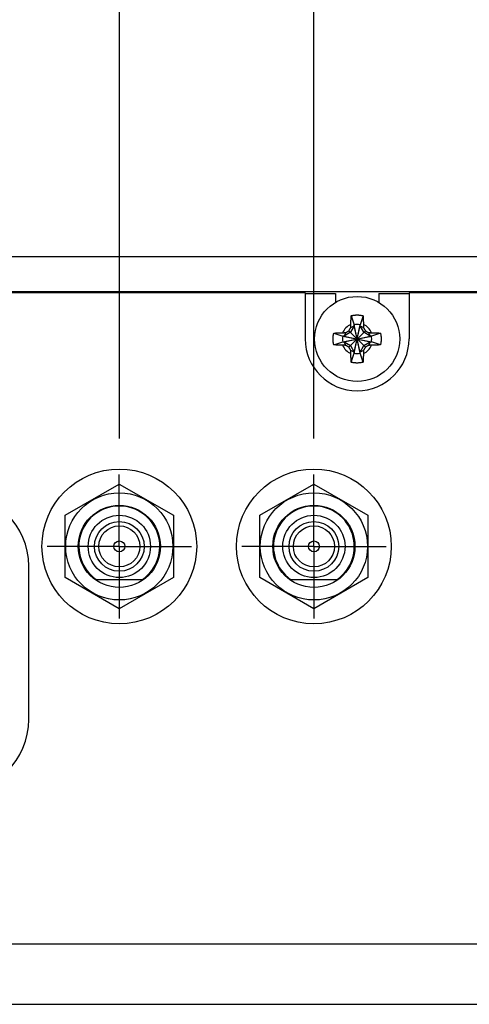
# Model space of a CAD drawing. Header units: inches. Extents: x 0 to 34, y 0 to 22.
# Tile 7 of 24: x 11.643 to 12.423, y 5.607 to 7.316. Entities that reach past the tile are written whole.
import ezdxf

# ---------------------------------------------------------------- set-up
doc = ezdxf.new("R2010")
doc.units = ezdxf.units.IN
doc.header["$LTSCALE"] = 1.87
doc.header["$MEASUREMENT"] = 0
doc.linetypes.add('CENTER', pattern=[0.6, 0.375, -0.075, 0.075, -0.075])
doc.layers.get('0').update_dxf_attribs({"linetype": 'CONTINUOUS'})
doc.layers.add('DEFAULT_1', color=7, linetype='CENTER')
doc.layers.add('DIMENSIONS', color=7, linetype='CONTINUOUS')
doc.styles.get("Standard").update_dxf_attribs({"font": 'txt', "width": 0.8})
doc.dimstyles.new('DIMSTYLE_2', dxfattribs={"dimtxt": 0.125, "dimasz": 0.18, "dimexe": 0.18, "dimexo": 0.0625, "dimgap": 0.09, "dimtad": 0, "dimtih": 1, "dimtoh": 1, "dimdec": 3, "dimlfac": 1.333333, "dimzin": 4, "dimdsep": 46, "dimtxsty": 'STANDARD', "dimblk": '_FILLED', "dimblk1": '_FILLED', "dimblk2": '_FILLED', "dimcen": 0.09, "dimadec": 0, "dimazin": 0, "dimtp": 0.01, "dimtm": 0.01, "dimtfac": 1, "dimtdec": 3, "dimtofl": 0, "dimtmove": 0, "dimatfit": 3, "dimldrblk": '_FILLED', "dimfxl": 1, "dimtolj": 1, "dimtzin": 4, "dimarcsym": 0})

# ---------------------------------------------------------------- blocks, each defined once
blk = doc.blocks.new('*D22')
at = {"layer": 'DIMENSIONS', "color": 2, "linetype": 'CONTINUOUS'}
blk.add_line((11.8163, 6.5895), (11.8163, 7.5921), dxfattribs=at)
at = {"layer": 'DIMENSIONS', "color": 2, "linetype": 'CONTINUOUS', "width": 0.8}
for s, p in [(']', (11.8788, 8.9796)), ('184.91', (11.8788, 8.3796)), ('[', (11.8788, 8.2796)), ('7.280', (11.8788, 7.6546))]:
    blk.add_text(s, height=0.125, rotation=90, dxfattribs=at).set_placement(p)
blk = doc.blocks.new('_FILLED')
at = {"color": 0, "linetype": 'BYBLOCK'}
blk.add_solid([(0, 0), (-1, 0.1736), (-1, -0.1736)], dxfattribs=at)
blk = doc.blocks.new('*D23')
at = {"layer": 'DIMENSIONS', "color": 2, "linetype": 'CONTINUOUS'}
blk.add_line((12.1538, 6.5895), (12.1538, 7.5921), dxfattribs=at)
at = {"layer": 'DIMENSIONS', "color": 2, "linetype": 'CONTINUOUS', "width": 0.8}
for s, p in [(']', (12.2163, 8.9796)), ('196.34', (12.2163, 8.3796)), ('[', (12.2163, 8.2796)), ('7.730', (12.2163, 7.6546))]:
    blk.add_text(s, height=0.125, rotation=90, dxfattribs=at).set_placement(p)

msp = doc.modelspace()

# ---------------------------------------------------------------- linework, layer by layer
at = {"color": 7, "linetype": 'CONTINUOUS'}
for p, q in [((15.37127, 6.90456), (6.38627, 6.90456)), ((6.41627, 6.84456), (15.34127, 6.84456)), ((12.13877, 6.84231), (9.61877, 6.84231)), ((12.13877, 6.84231), (12.13877, 6.76206)), ((12.13877, 6.84081), (12.19127, 6.84081)), ((12.19127, 6.84081), (12.19127, 6.82564)), ((12.26627, 6.84081), (12.31877, 6.84081)), ((12.26627, 6.84081), (12.26627, 6.82564)), ((14.83877, 6.84231), (12.31877, 6.84231)), ((12.31877, 6.84231), (12.31877, 6.76206)), ((12.21855, 6.8025), (12.2236, 6.78677)), ((12.2236, 6.73735), (12.23394, 6.78677)), ((12.2236, 6.78677), (12.2236, 6.78471)), ((12.23394, 6.73735), (12.2236, 6.78677)), ((12.239, 6.8025), (12.23394, 6.78677)), ((12.23394, 6.78471), (12.23394, 6.78677)), ((12.18833, 6.77228), (12.20406, 6.76723)), ((12.21721, 6.77362), (12.20613, 6.76723)), ((12.209, 6.7731), (12.20613, 6.76723)), ((12.21451, 6.7478), (12.24303, 6.77632)), ((12.21451, 6.77632), (12.24303, 6.7478)), ((12.2236, 6.78471), (12.21721, 6.77362)), ((12.21773, 6.78184), (12.2236, 6.78471)), ((12.2236, 6.73942), (12.23394, 6.78471)), ((12.23394, 6.73942), (12.2236, 6.78471)), ((12.23394, 6.78471), (12.23981, 6.78184)), ((12.24034, 6.77362), (12.23394, 6.78471)), ((12.25142, 6.76723), (12.24034, 6.77362)), ((12.24855, 6.7731), (12.25142, 6.76723)), ((12.26921, 6.77228), (12.25348, 6.76723)), ((12.18833, 6.75184), (12.20406, 6.75689)), ((12.20406, 6.75689), (12.25348, 6.76723)), ((12.20613, 6.76723), (12.20406, 6.76723)), ((12.20406, 6.76723), (12.25348, 6.75689)), ((12.20406, 6.75689), (12.20613, 6.75689)), ((12.20613, 6.75689), (12.25142, 6.76723)), ((12.20613, 6.76723), (12.25142, 6.75689)), ((12.20613, 6.75689), (12.21721, 6.7505)), ((12.209, 6.75102), (12.20613, 6.75689)), ((12.24034, 6.7505), (12.25142, 6.75689)), ((12.25142, 6.75689), (12.24855, 6.75102)), ((12.25348, 6.76723), (12.25142, 6.76723)), ((12.25142, 6.75689), (12.25348, 6.75689)), ((12.26921, 6.75184), (12.25348, 6.75689)), ((12.21721, 6.7505), (12.2236, 6.73942)), ((12.2236, 6.73942), (12.21773, 6.74229)), ((12.21855, 6.72162), (12.2236, 6.73735)), ((12.2236, 6.73942), (12.2236, 6.73735)), ((12.23394, 6.73942), (12.24034, 6.7505)), ((12.23981, 6.74229), (12.23394, 6.73942)), ((12.23394, 6.73735), (12.23394, 6.73942)), ((12.239, 6.72162), (12.23394, 6.73735)), ((11.72252, 6.45609), (11.81627, 6.51022)), ((11.81627, 6.51022), (11.91002, 6.45609)), ((12.06002, 6.45609), (12.15377, 6.51022)), ((12.15377, 6.51022), (12.24752, 6.45609)), ((11.72252, 6.34784), (11.72252, 6.45609)), ((11.91002, 6.45609), (11.91002, 6.34784)), ((12.06002, 6.34784), (12.06002, 6.45609)), ((12.24752, 6.45609), (12.24752, 6.34784)), ((11.65915, 6.10159), (11.65915, 6.36784)), ((11.81627, 6.29371), (11.72252, 6.34784)), ((11.77595, 6.34459), (11.85659, 6.34459)), ((11.91002, 6.34784), (11.81627, 6.29371)), ((12.15377, 6.29371), (12.06002, 6.34784)), ((12.11345, 6.34459), (12.19409, 6.34459)), ((12.24752, 6.34784), (12.15377, 6.29371)), ((6.41627, 5.71206), (15.34127, 5.71206)), ((6.38627, 5.60706), (15.37127, 5.60706))]:
    msp.add_line(p, q, dxfattribs=at)
for centre, radius in [((12.22877, 6.76206), 0.07382), ((11.81627, 6.40197), 0.13425), ((12.15377, 6.40197), 0.13425), ((11.81627, 6.40197), 0.093), ((12.15377, 6.40197), 0.093), ((11.81627, 6.40197), 0.07125), ((12.15377, 6.40197), 0.07125), ((11.81627, 6.40197), 0.054), ((11.81627, 6.40197), 0.04312), ((12.15377, 6.40197), 0.054), ((12.15377, 6.40197), 0.04312), ((11.81627, 6.40197), 0.03562), ((12.15377, 6.40197), 0.03562), ((11.81627, 6.40197), 0.00953), ((12.15377, 6.40197), 0.00953)]:
    msp.add_circle(centre, radius, dxfattribs=at)
at = {"color": 9, "linetype": 'CONTINUOUS'}
for start, end in [(113.44647, 156.55353), (23.44647, 66.55353), (203.44647, 246.55353), (293.44647, 336.55353)]:
    msp.add_arc((12.22877, 6.76206), 0.02741, start, end, dxfattribs=at)
at = {"color": 7, "linetype": 'CONTINUOUS'}
for centre, radius, start, end in [((12.22877, 6.76206), 0.02525, 78.18933, 101.81067), ((12.22877, 6.76206), 0.09, 180, 360), ((12.22877, 6.76206), 0.02525, 168.18933, 191.81067), ((12.22877, 6.76206), 0.02525, 348.18933, 11.81067), ((12.22877, 6.76206), 0.02525, 258.18933, 281.81067), ((11.53165, 6.36784), 0.1275, 0, 90), ((11.81627, 6.40197), 0.07013, 305.0968, 234.9032), ((12.15377, 6.40197), 0.07013, 305.0968, 234.9032), ((11.53165, 6.10159), 0.1275, 270, 360)]:
    msp.add_arc(centre, radius, start, end, dxfattribs=at)
for points, knots in [([(12.21855, 6.8025), (12.21903, 6.80262), (12.21998, 6.80285), (12.22143, 6.80313), (12.22289, 6.80337), (12.22435, 6.80355), (12.22582, 6.80368), (12.2273, 6.80376), (12.22877, 6.80378), (12.23025, 6.80376), (12.23172, 6.80368), (12.23319, 6.80355), (12.23466, 6.80337), (12.23611, 6.80313), (12.23756, 6.80285), (12.23852, 6.80262), (12.239, 6.8025)], [0, 0, 0, 0, 0.0714283, 0.1428566, 0.2142852, 0.2857138, 0.3571425, 0.4285712, 0.5, 0.5714288, 0.6428575, 0.7142862, 0.7857148, 0.8571434, 0.9285717, 1, 1, 1, 1]), ([(12.21773, 6.78184), (12.21774, 6.78215), (12.21776, 6.78279), (12.21778, 6.78379), (12.2178, 6.78486), (12.21783, 6.78601), (12.21785, 6.7868), (12.21787, 6.78721)], [0, 0, 0, 0, 0.1749949, 0.3604938, 0.5585088, 0.7710246, 1, 1, 1, 1]), ([(12.21787, 6.78721), (12.21788, 6.7876), (12.2179, 6.7884), (12.21794, 6.78964), (12.21798, 6.79097), (12.21804, 6.79241), (12.2181, 6.79396), (12.21817, 6.79562), (12.21825, 6.79735), (12.21834, 6.79909), (12.21844, 6.80081), (12.21851, 6.80195), (12.21855, 6.8025)], [0, 0, 0, 0, 0.0763278, 0.1568481, 0.2432053, 0.3369839, 0.4391958, 0.5483589, 0.6620583, 0.777248, 0.8908715, 1, 1, 1, 1]), ([(12.239, 6.8025), (12.23903, 6.80196), (12.2391, 6.80085), (12.23919, 6.79917), (12.23928, 6.79747), (12.23937, 6.79576), (12.23944, 6.7941), (12.2395, 6.79252), (12.23956, 6.79104), (12.23961, 6.78968), (12.23964, 6.78842), (12.23967, 6.7876), (12.23968, 6.78721)], [0, 0, 0, 0, 0.1066423, 0.2171959, 0.3296411, 0.4418773, 0.5515771, 0.6557475, 0.7519173, 0.8405428, 0.9228194, 1, 1, 1, 1]), ([(12.23968, 6.78721), (12.23969, 6.7868), (12.23971, 6.786), (12.23974, 6.78486), (12.23977, 6.78379), (12.23979, 6.78279), (12.2398, 6.78215), (12.23981, 6.78184)], [0, 0, 0, 0, 0.2299253, 0.4428538, 0.6408061, 0.8258295, 1, 1, 1, 1]), ([(12.18706, 6.76206), (12.18706, 6.76255), (12.18707, 6.76354), (12.18715, 6.76501), (12.18728, 6.76648), (12.18746, 6.76794), (12.1877, 6.7694), (12.18798, 6.77085), (12.18821, 6.77181), (12.18833, 6.77228)], [0, 0, 0, 0, 0.1428588, 0.2857114, 0.4285757, 0.5714259, 0.71429, 0.857142, 1, 1, 1, 1]), ([(12.18833, 6.77228), (12.18887, 6.77232), (12.18998, 6.77239), (12.19166, 6.77248), (12.19337, 6.77257), (12.19507, 6.77266), (12.19673, 6.77273), (12.19832, 6.77279), (12.19979, 6.77285), (12.20115, 6.77289), (12.20242, 6.77293), (12.20323, 6.77296), (12.20362, 6.77297)], [0, 0, 0, 0, 0.1066423, 0.2171959, 0.3296411, 0.4418773, 0.551577, 0.6557475, 0.7519173, 0.8405428, 0.9228194, 1, 1, 1, 1]), ([(12.20362, 6.77297), (12.20404, 6.77298), (12.20483, 6.773), (12.20598, 6.77303), (12.20704, 6.77305), (12.20804, 6.77308), (12.20869, 6.77309), (12.209, 6.7731)], [0, 0, 0, 0, 0.2299252, 0.4428537, 0.6408061, 0.8258295, 1, 1, 1, 1]), ([(12.209, 6.7731), (12.20923, 6.77323), (12.20969, 6.77351), (12.21039, 6.77391), (12.21107, 6.77432), (12.21176, 6.77472), (12.21245, 6.77512), (12.21313, 6.77552), (12.21382, 6.77592), (12.21428, 6.77619), (12.21451, 6.77632)], [0, 0, 0, 0, 0.1266376, 0.2522776, 0.377207, 0.5017085, 0.6260527, 0.7504309, 0.8750222, 1, 1, 1, 1]), ([(12.21451, 6.77632), (12.21464, 6.77655), (12.21491, 6.77701), (12.21531, 6.7777), (12.21571, 6.77839), (12.21611, 6.77907), (12.21652, 6.77976), (12.21692, 6.78045), (12.21733, 6.78114), (12.2176, 6.7816), (12.21773, 6.78184)], [0, 0, 0, 0, 0.1249809, 0.2495744, 0.3739541, 0.4982992, 0.6228007, 0.7477287, 0.873366, 1, 1, 1, 1]), ([(12.23981, 6.78184), (12.23995, 6.7816), (12.24022, 6.78114), (12.24062, 6.78045), (12.24103, 6.77976), (12.24143, 6.77907), (12.24183, 6.77839), (12.24223, 6.7777), (12.24263, 6.77701), (12.2429, 6.77655), (12.24303, 6.77632)], [0, 0, 0, 0, 0.1266375, 0.2522775, 0.3772069, 0.5017084, 0.6260526, 0.7504308, 0.8750222, 1, 1, 1, 1]), ([(12.24303, 6.77632), (12.24326, 6.77619), (12.24372, 6.77592), (12.24441, 6.77552), (12.2451, 6.77512), (12.24578, 6.77472), (12.24647, 6.77432), (12.24716, 6.77391), (12.24785, 6.77351), (12.24831, 6.77323), (12.24855, 6.7731)], [0, 0, 0, 0, 0.1249812, 0.249575, 0.3739548, 0.4983, 0.6228015, 0.7477293, 0.8733664, 1, 1, 1, 1]), ([(12.24855, 6.7731), (12.24886, 6.77309), (12.24951, 6.77308), (12.25051, 6.77305), (12.25157, 6.77303), (12.25272, 6.773), (12.25351, 6.77298), (12.25392, 6.77297)], [0, 0, 0, 0, 0.1749949, 0.3604938, 0.5585088, 0.7710246, 1, 1, 1, 1]), ([(12.25392, 6.77297), (12.25431, 6.77296), (12.25511, 6.77293), (12.25635, 6.7729), (12.25768, 6.77285), (12.25912, 6.7728), (12.26068, 6.77273), (12.26233, 6.77266), (12.26406, 6.77258), (12.2658, 6.77249), (12.26752, 6.77239), (12.26866, 6.77232), (12.26921, 6.77228)], [0, 0, 0, 0, 0.0763278, 0.1568481, 0.2432053, 0.3369839, 0.4391958, 0.5483589, 0.6620583, 0.777248, 0.8908715, 1, 1, 1, 1]), ([(12.26921, 6.77228), (12.26934, 6.77181), (12.26956, 6.77085), (12.26985, 6.7694), (12.27008, 6.76794), (12.27026, 6.76648), (12.27039, 6.76501), (12.27047, 6.76354), (12.27049, 6.76255), (12.27049, 6.76206)], [0, 0, 0, 0, 0.1428581, 0.28571, 0.4285741, 0.5714243, 0.7142886, 0.8571412, 1, 1, 1, 1]), ([(12.18833, 6.75184), (12.18821, 6.75231), (12.18798, 6.75327), (12.1877, 6.75472), (12.18746, 6.75618), (12.18728, 6.75764), (12.18715, 6.75911), (12.18707, 6.76058), (12.18706, 6.76157), (12.18706, 6.76206)], [0, 0, 0, 0, 0.1428581, 0.28571, 0.4285741, 0.5714243, 0.7142886, 0.8571412, 1, 1, 1, 1]), ([(12.20362, 6.75115), (12.20323, 6.75116), (12.20243, 6.75119), (12.20119, 6.75123), (12.19986, 6.75127), (12.19842, 6.75132), (12.19687, 6.75139), (12.19521, 6.75146), (12.19349, 6.75154), (12.19174, 6.75163), (12.19002, 6.75173), (12.18888, 6.7518), (12.18833, 6.75184)], [0, 0, 0, 0, 0.0763278, 0.1568481, 0.2432053, 0.3369839, 0.4391958, 0.5483589, 0.6620583, 0.777248, 0.8908715, 1, 1, 1, 1]), ([(12.26921, 6.75184), (12.26867, 6.7518), (12.26757, 6.75173), (12.26589, 6.75164), (12.26418, 6.75155), (12.26247, 6.75147), (12.26081, 6.75139), (12.25923, 6.75133), (12.25775, 6.75127), (12.25639, 6.75123), (12.25513, 6.75119), (12.25431, 6.75116), (12.25392, 6.75115)], [0, 0, 0, 0, 0.1066423, 0.2171959, 0.3296411, 0.4418773, 0.5515771, 0.6557475, 0.7519173, 0.8405428, 0.9228194, 1, 1, 1, 1]), ([(12.27049, 6.76206), (12.27049, 6.76157), (12.27047, 6.76058), (12.27039, 6.75911), (12.27026, 6.75764), (12.27008, 6.75618), (12.26985, 6.75472), (12.26956, 6.75327), (12.26934, 6.75231), (12.26921, 6.75184)], [0, 0, 0, 0, 0.1428588, 0.2857114, 0.4285757, 0.5714259, 0.71429, 0.857142, 1, 1, 1, 1]), ([(12.209, 6.75102), (12.20868, 6.75103), (12.20804, 6.75104), (12.20704, 6.75107), (12.20597, 6.75109), (12.20482, 6.75112), (12.20403, 6.75114), (12.20362, 6.75115)], [0, 0, 0, 0, 0.1749949, 0.3604938, 0.5585088, 0.7710246, 1, 1, 1, 1]), ([(12.21451, 6.7478), (12.21428, 6.74793), (12.21382, 6.7482), (12.21313, 6.7486), (12.21245, 6.749), (12.21176, 6.7494), (12.21107, 6.7498), (12.21039, 6.75021), (12.20969, 6.75061), (12.20923, 6.75089), (12.209, 6.75102)], [0, 0, 0, 0, 0.1249809, 0.2495744, 0.3739541, 0.4982993, 0.6228007, 0.7477287, 0.873366, 1, 1, 1, 1]), ([(12.21773, 6.74229), (12.2176, 6.74252), (12.21733, 6.74298), (12.21692, 6.74367), (12.21652, 6.74436), (12.21611, 6.74505), (12.21571, 6.74574), (12.21531, 6.74642), (12.21491, 6.74711), (12.21464, 6.74757), (12.21451, 6.7478)], [0, 0, 0, 0, 0.1266371, 0.2522768, 0.3772061, 0.5017075, 0.6260518, 0.7504303, 0.8750219, 1, 1, 1, 1]), ([(12.21787, 6.73691), (12.21785, 6.73732), (12.21783, 6.73812), (12.2178, 6.73926), (12.21778, 6.74033), (12.21776, 6.74133), (12.21774, 6.74197), (12.21773, 6.74229)], [0, 0, 0, 0, 0.2299253, 0.4428538, 0.6408061, 0.8258295, 1, 1, 1, 1]), ([(12.21855, 6.72162), (12.21851, 6.72216), (12.21845, 6.72327), (12.21835, 6.72495), (12.21826, 6.72666), (12.21818, 6.72836), (12.2181, 6.73002), (12.21804, 6.7316), (12.21798, 6.73308), (12.21794, 6.73444), (12.2179, 6.73571), (12.21788, 6.73652), (12.21787, 6.73691)], [0, 0, 0, 0, 0.1066423, 0.2171959, 0.3296411, 0.4418773, 0.5515771, 0.6557475, 0.7519173, 0.8405428, 0.9228194, 1, 1, 1, 1]), ([(12.23968, 6.73691), (12.23967, 6.73652), (12.23965, 6.73572), (12.23961, 6.73448), (12.23956, 6.73315), (12.23951, 6.73171), (12.23945, 6.73016), (12.23937, 6.7285), (12.23929, 6.72678), (12.2392, 6.72503), (12.2391, 6.72331), (12.23903, 6.72217), (12.239, 6.72162)], [0, 0, 0, 0, 0.0763278, 0.1568481, 0.2432053, 0.3369839, 0.4391958, 0.5483589, 0.6620583, 0.777248, 0.8908715, 1, 1, 1, 1]), ([(12.23981, 6.74229), (12.2398, 6.74197), (12.23979, 6.74133), (12.23977, 6.74033), (12.23974, 6.73926), (12.23971, 6.73811), (12.23969, 6.73732), (12.23968, 6.73691)], [0, 0, 0, 0, 0.1749949, 0.3604938, 0.5585088, 0.7710246, 1, 1, 1, 1]), ([(12.24303, 6.7478), (12.2429, 6.74757), (12.24263, 6.74711), (12.24223, 6.74642), (12.24183, 6.74574), (12.24143, 6.74505), (12.24103, 6.74436), (12.24062, 6.74367), (12.24022, 6.74298), (12.23995, 6.74252), (12.23981, 6.74229)], [0, 0, 0, 0, 0.1249812, 0.249575, 0.3739548, 0.4983, 0.6228015, 0.7477293, 0.8733664, 1, 1, 1, 1]), ([(12.24855, 6.75102), (12.24831, 6.75089), (12.24785, 6.75061), (12.24716, 6.75021), (12.24647, 6.7498), (12.24578, 6.7494), (12.2451, 6.749), (12.24441, 6.7486), (12.24372, 6.7482), (12.24326, 6.74793), (12.24303, 6.7478)], [0, 0, 0, 0, 0.1266375, 0.2522775, 0.3772069, 0.5017084, 0.6260525, 0.7504308, 0.8750222, 1, 1, 1, 1]), ([(12.25392, 6.75115), (12.25351, 6.75114), (12.25272, 6.75112), (12.25157, 6.75109), (12.2505, 6.75107), (12.2495, 6.75104), (12.24886, 6.75103), (12.24855, 6.75102)], [0, 0, 0, 0, 0.2299253, 0.4428538, 0.6408061, 0.8258295, 1, 1, 1, 1]), ([(12.239, 6.72162), (12.23852, 6.7215), (12.23756, 6.72127), (12.23611, 6.72099), (12.23466, 6.72075), (12.23319, 6.72057), (12.23172, 6.72044), (12.23025, 6.72036), (12.22877, 6.72034), (12.2273, 6.72036), (12.22582, 6.72044), (12.22435, 6.72057), (12.22289, 6.72075), (12.22143, 6.72099), (12.21998, 6.72127), (12.21903, 6.7215), (12.21855, 6.72162)], [0, 0, 0, 0, 0.0714283, 0.1428566, 0.2142852, 0.2857138, 0.3571425, 0.4285712, 0.5, 0.5714288, 0.6428575, 0.7142862, 0.7857148, 0.8571434, 0.9285717, 1, 1, 1, 1])]:
    msp.add_open_spline(points, degree=3, knots=knots, dxfattribs=at)
at = {"layer": 'DEFAULT_1', "color": 7, "linetype": 'CENTER'}
for p, q in [((11.81627, 6.40197), (11.81627, 6.52704)), ((12.15377, 6.40197), (12.15377, 6.52704)), ((11.81627, 6.40197), (11.6912, 6.40197)), ((11.81627, 6.40197), (11.94135, 6.40197)), ((11.81627, 6.40197), (11.81627, 6.27689)), ((12.15377, 6.40197), (12.0287, 6.40197)), ((12.15377, 6.40197), (12.27885, 6.40197)), ((12.15377, 6.40197), (12.15377, 6.27689))]:
    msp.add_line(p, q, dxfattribs=at)

# ---------------------------------------------------------------- dimensions: what is measured, and where the dimension line sits
at = {"layer": 'DIMENSIONS', "color": 2, "linetype": 'CONTINUOUS'}
for feature_location, picture, middle in [((11.81627, 6.58954), '*D22', (11.81627, 8.36706)), ((12.15377, 6.58954), '*D23', (12.15377, 8.36706))]:
    dim = msp.add_ordinate_dim(feature_location=feature_location, offset=(0, 1.00252), dtype=1, origin=(6.35627, 6.87456), dimstyle='DIMSTYLE_2', dxfattribs=at)
    dim.commit()
    dim.dimension.update_dxf_attribs({"geometry": picture, "text_midpoint": middle})

doc.saveas('drawing.dxf')
